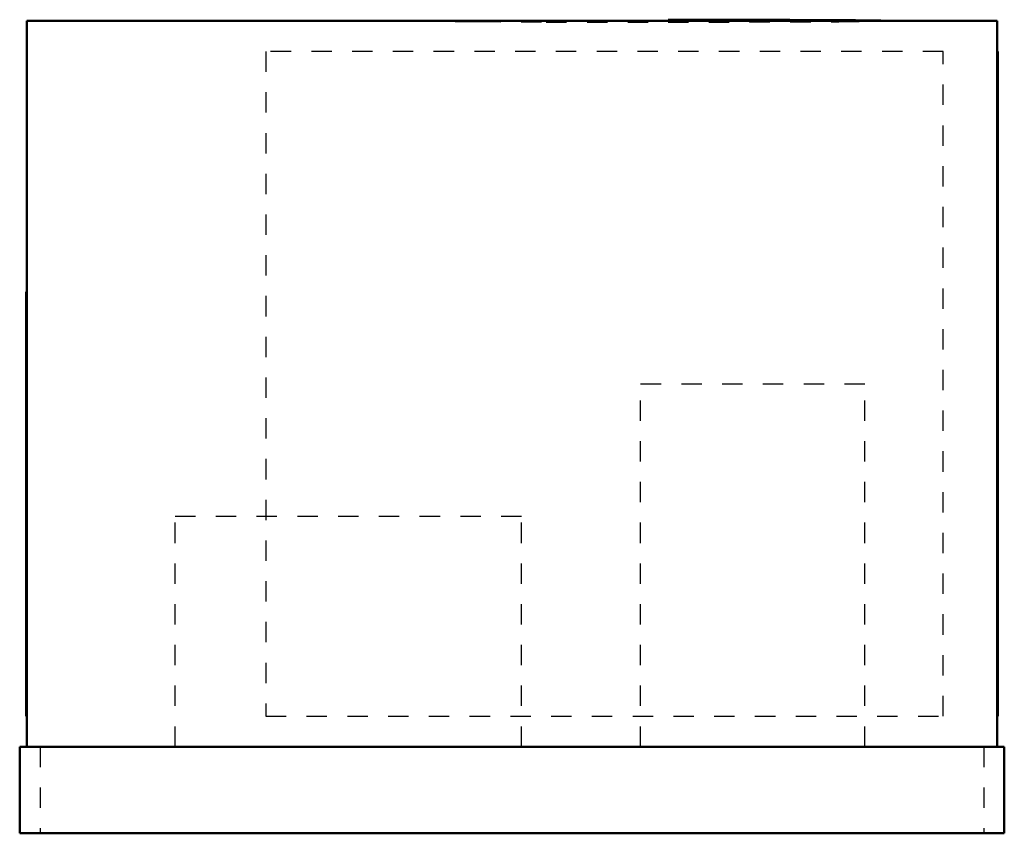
# Model space of a CAD drawing. Header units: inches. Extents: x -24.2 to 24.2, y 0 to 39.9.
import ezdxf

# ---------------------------------------------------------------- set-up
doc = ezdxf.new("R2010")
doc.units = ezdxf.units.IN
doc.header["$MEASUREMENT"] = 0
doc.linetypes.add('Dashed', pattern=[2, 1, -1])
for name, color, linetype, lineweight in [('AM_0', 7, 'Continuous', 50), ('AM_4', 3, 'Continuous', 25), ('AM_9', 6, 'Dashed', 25)]:
    doc.layers.add(name, color=color, linetype=linetype, lineweight=lineweight)

# ---------------------------------------------------------------- blocks, each defined once
blk = doc.blocks.new('1_DSH0484D000001S_PART8_0_in_DSH0484D000001S_2')
at = {"layer": 'AM_0'}
for p, q in [((-24.15625, 4.25), (24.15625, 4.25)), ((-24.15625, 4.25), (-24.15625, 0)), ((24.15625, 4.25), (24.15625, 0)), ((24.15625, 0), (-24.15625, 0))]:
    blk.add_line(p, q, dxfattribs=at)
at = {"layer": 'AM_9'}
for p, q in [((-23.15625, 4.25), (-23.15625, 0)), ((23.15625, 4.25), (23.15625, 0))]:
    blk.add_line(p, q, dxfattribs=at)
blk = doc.blocks.new('2_DSH0484D000001S_PART7_0_in_DSH0484D000001S_2')
at = {"layer": 'AM_0'}
for p, q in [((-23.8125, 39.875), (23.8125, 39.875)), ((-23.8125, 39.875), (-23.8125, 4.25)), ((23.8125, 39.875), (23.8125, 4.25))]:
    blk.add_line(p, q, dxfattribs=at)
blk = doc.blocks.new('3_DSH0484D000001S_PART6_0_in_DSH0484D000001S_2')
at = {"layer": 'AM_9'}
for p, q in [((6.3125, 22.0625), (17.3125, 22.0625)), ((6.3125, 4.25), (6.3125, 22.0625)), ((17.3125, 4.25), (17.3125, 22.0625))]:
    blk.add_line(p, q, dxfattribs=at)
blk = doc.blocks.new('4_DSH0484D000001S_PART5_0_in_DSH0484D000001S_2')
at = {"layer": 'AM_9'}
for p, q in [((-16.53125, 15.5625), (0.46875, 15.5625)), ((-16.53125, 4.25), (-16.53125, 15.5625)), ((0.46875, 4.25), (0.46875, 15.5625))]:
    blk.add_line(p, q, dxfattribs=at)
blk = doc.blocks.new('5_DSH0484D000001S_PART4_0_in_DSH0484D000001S_2')
at = {"layer": 'AM_9'}
for p, q in [((-12.078125, 38.375), (-12.078125, 5.75)), ((21.15625, 38.375), (-12.078125, 38.375)), ((21.15625, 5.75), (21.15625, 38.375)), ((-12.078125, 5.75), (21.15625, 5.75))]:
    blk.add_line(p, q, dxfattribs=at)
blk = doc.blocks.new('6_DSH0484D000001S_PART3_0_in_DSH0484D000001S_2')
at = {"layer": 'AM_0'}
for p, q in [((23.8125, 38.375), (23.84375, 38.375)), ((23.84375, 38.375), (23.84375, 5.75)), ((23.84375, 5.75), (23.8125, 5.75))]:
    blk.add_line(p, q, dxfattribs=at)
blk = doc.blocks.new('7_DSH0484D000001S_PART2_0_in_DSH0484D000001S_2')
at = {"layer": 'AM_0'}
blk.add_lwpolyline([(18.656, 39.875), (18.656, 39.875), (18.656, 39.875), (18.656, 39.875), (18.656, 39.876), (18.652, 39.877), (18.629, 39.879), (18.096, 39.895), (17.653, 39.901), (16.859, 39.909), (13.632, 39.927), (7.656, 39.938)], dxfattribs=at)
at = {"layer": 'AM_4'}
blk.add_line((7.656, 39.875), (7.656, 39.938), dxfattribs=at)
at = {"layer": 'AM_9'}
for points in [[(-3.344, 39.875), (-3.344, 39.875), (-3.344, 39.875), (-3.344, 39.875), (-3.343, 39.874), (-3.34, 39.873), (-3.316, 39.871), (-2.784, 39.855), (-2.34, 39.849), (-1.546, 39.841), (1.681, 39.823), (7.656, 39.812)], [(7.656, 39.812), (16.037, 39.835), (18.505, 39.865), (18.636, 39.871), (18.653, 39.873), (18.655, 39.874), (18.656, 39.875), (18.656, 39.875), (18.656, 39.875), (18.656, 39.875), (18.656, 39.875)]]:
    blk.add_lwpolyline(points, dxfattribs=at)
blk = doc.blocks.new('8_DSH0484D000001S_PART1_0_in_DSH0484D000001S_2')
at = {"layer": 'AM_0'}
for p, q in [((-23.813, 26.583), (-23.844, 26.583)), ((-23.844, 5.75), (-23.844, 26.583)), ((-23.844, 5.75), (-23.813, 5.75))]:
    blk.add_line(p, q, dxfattribs=at)

msp = doc.modelspace()

# ---------------------------------------------------------------- block references
for name in ['2_DSH0484D000001S_PART7_0_in_DSH0484D000001S_2', '7_DSH0484D000001S_PART2_0_in_DSH0484D000001S_2', '5_DSH0484D000001S_PART4_0_in_DSH0484D000001S_2', '6_DSH0484D000001S_PART3_0_in_DSH0484D000001S_2', '8_DSH0484D000001S_PART1_0_in_DSH0484D000001S_2', '3_DSH0484D000001S_PART6_0_in_DSH0484D000001S_2', '4_DSH0484D000001S_PART5_0_in_DSH0484D000001S_2', '1_DSH0484D000001S_PART8_0_in_DSH0484D000001S_2']:
    msp.add_blockref(name, (0, 0))

doc.saveas('drawing.dxf')
